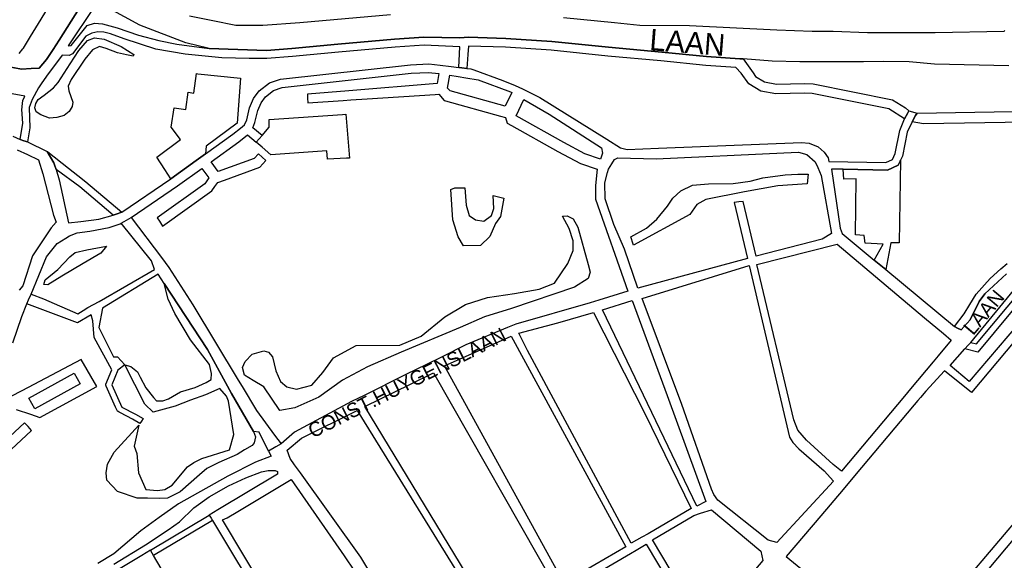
# Model space of a CAD drawing. Header units: metres. Extents: x 89872 to 99175, y 455036 to 468911.
# Tile 70 of 196: x 91815 to 92499, y 464013 to 464388. Entities that reach past the tile are written whole.
import ezdxf
from ezdxf.enums import TextEntityAlignment as Align

# ---------------------------------------------------------------- set-up
doc = ezdxf.new("R2010")
doc.units = ezdxf.units.M
for name, color, linetype in [('Straatnamen', 7, 'Continuous'), ('Straatnamen doorgaand', 7, 'Continuous'), ('Wegdeel doorgaand', 1, 'Continuous')]:
    doc.layers.add(name, color=color, linetype=linetype)
doc.layers.add('Waterdeel', color=7, linetype='Continuous', true_color=0x00aaff)
doc.layers.add('Wegdeel', color=7, linetype='Continuous', true_color=0x9a9a9a)

msp = doc.modelspace()

# ---------------------------------------------------------------- linework, layer by layer
at = {"layer": 'Waterdeel', "lineweight": -3}
for p, q in [((91855.98, 464366.54), (91862.08, 464373.5)), ((91862.08, 464373.5), (91866.92, 464375.26)), ((91866.92, 464375.26), (91873.67, 464374.25)), ((91873.67, 464374.25), (91885.52, 464369.16)), ((91850.06, 464357.26), (91855.98, 464366.54)), ((91865.65, 464366.93), (91860.27, 464360.5)), ((91870.33, 464369.23), (91865.65, 464366.93)), ((91875.1, 464367.79), (91870.33, 464369.23)), ((91883.02, 464364.86), (91875.1, 464367.79)), ((91889.05, 464363.44), (91883.02, 464364.86)), ((91885.52, 464369.16), (91894.2, 464363.78)), ((91860.27, 464360.5), (91850.67, 464346.39)), ((91893.71, 464362.59), (91889.05, 464363.44)), ((91894.2, 464363.78), (91893.71, 464362.59)), ((91841.76, 464344.32), (91850.06, 464357.26)), ((91838.55, 464340.46), (91841.76, 464344.32)), ((91850.67, 464346.39), (91848.56, 464341.72)), ((91831.96, 464335.35), (91838.55, 464340.46)), ((91848.56, 464341.72), (91849.01, 464338.49)), ((91849.01, 464338.49), (91850.62, 464334.6)), ((91826.21, 464329.67), (91827.93, 464332.54)), ((91827.93, 464332.54), (91831.96, 464335.35)), ((91850.62, 464334.6), (91851.86, 464330.68)), ((91851.86, 464330.68), (91851.49, 464327.62)), ((91825.51, 464326.76), (91826.21, 464329.67)), ((91826.54, 464323.98), (91825.51, 464326.76)), ((91829.74, 464321.77), (91826.54, 464323.98)), ((91849.35, 464324.2), (91845.85, 464321.36)), ((91851.49, 464327.62), (91849.35, 464324.2)), ((91835.76, 464319.45), (91829.74, 464321.77)), ((91840.77, 464319.88), (91835.76, 464319.45)), ((91845.85, 464321.36), (91840.77, 464319.88)), ((92310.22, 464274.12), (92322.02, 464275.71)), ((92322.02, 464275.71), (92330.87, 464278.05)), ((92330.87, 464278.05), (92346.34, 464280.14)), ((92346.34, 464280.14), (92355.18, 464280.63)), ((92355.18, 464280.63), (92362.43, 464280.51)), ((92362.43, 464280.51), (92361.54, 464273.85)), ((92114.4, 464269.87), (92117.18, 464271.1)), ((92115.79, 464248.99), (92114.4, 464269.87)), ((92117.18, 464271.1), (92123.97, 464271.1)), ((92123.97, 464271.1), (92124.9, 464259.06)), ((92268.44, 464264.04), (92273.85, 464269.08)), ((92273.85, 464269.08), (92281.96, 464272.89)), ((92281.96, 464272.89), (92293.14, 464273.99)), ((92293.14, 464273.99), (92310.22, 464274.12)), ((92341.2, 464272.52), (92318.22, 464268.34)), ((92361.54, 464273.85), (92341.2, 464272.52)), ((92144.04, 464256.9), (92143.74, 464265.85)), ((92143.74, 464265.85), (92151.15, 464264)), ((92151.15, 464264), (92148.68, 464251.34)), ((92264.75, 464258.51), (92268.44, 464264.04)), ((92291.31, 464262.93), (92285.03, 464259.61)), ((92318.22, 464268.34), (92291.31, 464262.93)), ((92124.9, 464259.06), (92127.06, 464251.95)), ((92142.5, 464251.95), (92144.04, 464256.9)), ((92257.38, 464249.41), (92264.75, 464258.51)), ((92285.03, 464259.61), (92280.09, 464252.51)), ((92119.4, 464237.1), (92115.79, 464248.99)), ((92127.06, 464251.95), (92131.38, 464248.86)), ((92131.38, 464248.86), (92137.25, 464247.94)), ((92137.25, 464247.94), (92142.5, 464251.95)), ((92148.68, 464251.34), (92145.28, 464246.39)), ((92191.74, 464251.57), (92194.99, 464251.64)), ((92196.54, 464242.99), (92191.74, 464251.57)), ((92194.99, 464251.64), (92199.23, 464249.6)), ((92199.23, 464249.6), (92202.55, 464243.82)), ((92280.09, 464252.51), (92241.12, 464231.22)), ((92250.01, 464243.14), (92257.38, 464249.41)), ((92145.28, 464246.39), (92141.35, 464237.43)), ((92199.32, 464234.35), (92196.54, 464242.99)), ((92202.55, 464243.82), (92209.68, 464218.01)), ((92239.27, 464237.09), (92250.01, 464243.14)), ((92123.16, 464230.79), (92119.4, 464237.1)), ((92141.35, 464237.43), (92134.96, 464231.04)), ((92240.88, 464231.99), (92239.27, 464237.09)), ((91853.63, 464226.31), (91861.66, 464228.17)), ((91861.66, 464228.17), (91875.25, 464230.64)), ((91875.25, 464230.64), (91871.38, 464225.88)), ((92134.96, 464231.04), (92123.16, 464230.79)), ((92195.61, 464218.59), (92199.23, 464227.6)), ((92199.23, 464227.6), (92199.32, 464234.35)), ((92241.12, 464231.22), (92240.88, 464231.99)), ((91841.49, 464214.56), (91849.93, 464223.22)), ((91849.93, 464223.22), (91853.63, 464226.31)), ((91871.38, 464225.88), (91859.05, 464218.57)), ((91832.64, 464207.24), (91841.49, 464214.56)), ((91859.05, 464218.57), (91844.24, 464209.71)), ((92186.35, 464205), (92195.61, 464218.59)), ((92209.68, 464218.01), (92211.03, 464212.6)), ((91831.66, 464204.09), (91832.64, 464207.24)), ((91844.24, 464209.71), (91834.54, 464203.76)), ((92209.56, 464208.3), (92200.09, 464202.28)), ((92211.03, 464212.6), (92209.56, 464208.3)), ((91834.54, 464203.76), (91831.66, 464204.09)), ((91917.97, 464193.84), (91915.41, 464204.7)), ((91915.41, 464204.7), (91945.28, 464158.9)), ((92200.09, 464202.28), (92156.4, 464187.4)), ((92158.56, 464197.9), (92175.54, 464200.68)), ((92175.54, 464200.68), (92186.35, 464205)), ((91922.64, 464184), (91917.97, 464193.84)), ((92124.59, 464190.17), (92139.72, 464195.12)), ((92139.72, 464195.12), (92158.56, 464197.9)), ((92110.07, 464181.53), (92124.59, 464190.17)), ((92156.4, 464187.4), (92137.56, 464181.53)), ((91933.47, 464165.54), (91922.64, 464184)), ((92093.71, 464168.24), (92110.07, 464181.53)), ((92137.56, 464181.53), (92120.88, 464174.11)), ((92120.88, 464174.11), (92079.88, 464156.95)), ((92078.88, 464161.93), (92093.71, 464168.24)), ((91946.76, 464148.56), (91933.47, 464165.54)), ((92032.88, 464153.11), (92048.63, 464161.76)), ((92048.63, 464161.76), (92078.88, 464161.93)), ((91945.28, 464158.9), (91962.14, 464128.33)), ((91971.43, 464150.64), (91976.37, 464155.58)), ((91976.37, 464155.58), (91984.4, 464158.05)), ((91984.4, 464158.05), (91987.8, 464157.12)), ((91987.8, 464157.12), (91990.58, 464153.72)), ((91990.58, 464153.72), (91992.74, 464144.15)), ((92025.47, 464142.91), (92032.88, 464153.11)), ((92079.88, 464156.95), (92056.35, 464146.93)), ((91901.84, 464121.08), (91887.9, 464148.16)), ((91887.9, 464148.16), (91892.13, 464147.08)), ((91892.13, 464147.08), (91896.8, 464143.39)), ((91948.23, 464142.16), (91946.76, 464148.56)), ((91969.58, 464146.31), (91971.43, 464150.64)), ((91971.12, 464141.06), (91969.58, 464146.31)), ((92056.35, 464146.93), (92039.05, 464137.66)), ((91896.8, 464143.39), (91898.53, 464139.7)), ((91898.53, 464139.7), (91902.46, 464132.32)), ((91947.99, 464137.98), (91948.23, 464142.16)), ((91976.99, 464137.35), (91971.12, 464141.06)), ((91992.74, 464144.15), (91996.13, 464136.74)), ((92017.75, 464134.26), (92025.47, 464142.91)), ((91902.46, 464132.32), (91907.88, 464125.67)), ((91926.58, 464129.61), (91936.91, 464132.56)), ((91936.91, 464132.56), (91944.54, 464136.01)), ((91944.54, 464136.01), (91947.99, 464137.98)), ((91984.4, 464133.03), (91976.99, 464137.35)), ((91995.52, 464116.66), (91984.4, 464133.03)), ((91996.13, 464136.74), (92000.46, 464133.03)), ((92000.46, 464133.03), (92007.25, 464131.48)), ((92007.25, 464131.48), (92017.75, 464134.26)), ((92039.05, 464137.66), (92022.69, 464125.92)), ((91907.88, 464125.67), (91910.09, 464123.21)), ((91918.21, 464124.69), (91926.58, 464129.61)), ((91944.05, 464127.39), (91933.47, 464123.7)), ((91953.89, 464131.82), (91944.05, 464127.39)), ((91958.63, 464126.41), (91953.89, 464131.82)), ((91959.85, 464123.14), (91958.63, 464126.41)), ((91962.14, 464128.33), (91977.23, 464102.03)), ((92022.69, 464125.92), (92006.01, 464118.51)), ((91907.63, 464115.34), (91901.84, 464121.08)), ((91922.89, 464119.52), (91907.63, 464115.34)), ((91910.09, 464123.21), (91914.27, 464123.21)), ((91914.27, 464123.21), (91918.21, 464124.69)), ((91933.47, 464123.7), (91922.89, 464119.52)), ((91963.55, 464099.97), (91959.85, 464123.14)), ((92006.01, 464118.51), (91995.52, 464116.66)), ((91880.49, 464087.62), (91897.79, 464106.47)), ((91897.79, 464106.47), (91894.59, 464091.71)), ((91960.65, 464089.2), (91963.55, 464099.97)), ((91977.23, 464102.03), (91978.74, 464098.35)), ((91978.74, 464098.35), (91977.76, 464094.17)), ((91894.59, 464091.71), (91896.31, 464086.79)), ((91976.28, 464092.2), (91971.12, 464089.25)), ((91977.76, 464094.17), (91976.28, 464092.2)), ((91875.86, 464079.28), (91880.49, 464087.62)), ((91896.31, 464086.79), (91897.54, 464073.25)), ((91941.34, 464083.34), (91960.65, 464089.2)), ((91965.95, 464086.05), (91953.15, 464080.39)), ((91971.12, 464089.25), (91965.95, 464086.05)), ((91874.93, 464073.41), (91875.86, 464079.28)), ((91920.92, 464064.64), (91931.5, 464077.43)), ((91931.5, 464077.43), (91935.93, 464080.39)), ((91935.93, 464080.39), (91941.34, 464083.34)), ((91953.15, 464080.39), (91945.03, 464076.2)), ((91875.55, 464068.16), (91874.93, 464073.41)), ((91897.54, 464073.25), (91902.54, 464061.79)), ((91939.87, 464072.02), (91926.33, 464060.21)), ((91945.03, 464076.2), (91939.87, 464072.02)), ((91882.96, 464060.44), (91875.55, 464068.16)), ((91915.75, 464061.68), (91920.92, 464064.64)), ((91896.55, 464055.78), (91882.96, 464060.44)), ((91902.54, 464061.79), (91910.58, 464060.95)), ((91910.58, 464060.95), (91915.75, 464061.68)), ((91926.33, 464060.21), (91917.72, 464055.78)), ((92529.73, 464057.12), (92454.06, 463966.74)), ((91903.69, 464055.78), (91896.55, 464055.78)), ((91911.81, 464055.53), (91903.69, 464055.78)), ((91917.72, 464055.78), (91911.81, 464055.53)), ((92438.07, 463959.09), (92514.98, 464050))]:
    msp.add_line(p, q, dxfattribs=at)
at = {"layer": 'Wegdeel'}
for p, q in [((91842.36, 464373.57), (91856.22, 464395.55)), ((91866.88, 464396.95), (91848.57, 464369.72)), ((91861.93, 464383.81), (91866.87, 464385.35)), ((91866.87, 464385.35), (91872.43, 464385.04)), ((91872.43, 464385.04), (91882.62, 464382.27)), ((91850.73, 464369.92), (91861.93, 464383.81)), ((91865.02, 464378.56), (91860.88, 464376.32)), ((91869.34, 464379.49), (91865.02, 464378.56)), ((91873.36, 464379.18), (91869.34, 464379.49)), ((91877.99, 464377.94), (91873.36, 464379.18)), ((91887.56, 464374.54), (91877.99, 464377.94)), ((91882.62, 464382.27), (91897.44, 464377.02)), ((91838.22, 464367.16), (91842.36, 464373.57)), ((91860.88, 464376.32), (91851.72, 464364.11)), ((91909.48, 464367.44), (91887.56, 464374.54)), ((91897.44, 464377.02), (91911.65, 464373.31)), ((91911.65, 464373.31), (91924, 464370.84)), ((92035.78, 464370.84), (92075.3, 464374.23)), ((92075.3, 464374.23), (92095.53, 464375.78)), ((92095.53, 464375.78), (92120.47, 464375.19)), ((92120.47, 464375.19), (92126.52, 464375.61)), ((92126.52, 464375.61), (92152.46, 464374.87)), ((92152.46, 464374.87), (92184.49, 464372.7)), ((92184.49, 464372.7), (92223.78, 464368.67)), ((91833.63, 464360.22), (91838.22, 464367.16)), ((91848.57, 464369.72), (91850.73, 464369.92)), ((91929.87, 464363.82), (91909.48, 464367.44)), ((91924, 464370.84), (91946.49, 464367.8)), ((91946.49, 464367.8), (91986.37, 464366.51)), ((91986.37, 464366.51), (92003.97, 464367.75)), ((92003.97, 464367.75), (92035.78, 464370.84)), ((92036.28, 464365.32), (92004.43, 464362.23)), ((92075.75, 464368.72), (92036.28, 464365.32)), ((92095.67, 464370.24), (92075.75, 464368.72)), ((92120.61, 464369), (92095.67, 464370.24)), ((92120.38, 464364.06), (92120.61, 464369)), ((92126.52, 464369.5), (92126.15, 464363.78)), ((92152.16, 464368.77), (92126.52, 464369.5)), ((92183.97, 464366.6), (92152.16, 464368.77)), ((92223.18, 464362.59), (92183.97, 464366.6)), ((92223.78, 464368.67), (92260.67, 464365.28)), ((92260.67, 464365.28), (92291.78, 464362.2)), ((91775.12, 464361.07), (91816.34, 464353.59)), ((91828.57, 464354.26), (91833.63, 464360.22)), ((91844.53, 464363.32), (91833.54, 464348.53)), ((91849.26, 464363.03), (91844.53, 464363.32)), ((91851.72, 464364.11), (91849.26, 464363.03)), ((91955.29, 464361.46), (91929.87, 464363.82)), ((91974.21, 464360.86), (91955.29, 464361.46)), ((91986.48, 464360.97), (91974.21, 464360.86)), ((92004.43, 464362.23), (91986.48, 464360.97)), ((92119.9, 464354.72), (92120.38, 464364.06)), ((92126.15, 464363.78), (92125.43, 464354.03)), ((92260.08, 464359.19), (92223.18, 464362.59)), ((92291.27, 464356.1), (92260.08, 464359.19)), ((92291.78, 464362.2), (92314.96, 464360.63)), ((92314.96, 464360.63), (92317.32, 464360.78)), ((92317.32, 464360.78), (92324.18, 464350.92)), ((91816.34, 464353.59), (91823.02, 464353.96)), ((91823.02, 464353.96), (91828.57, 464354.26)), ((92121.83, 464354.48), (92119.9, 464354.72)), ((92125.43, 464354.03), (92121.83, 464354.48)), ((92312.08, 464354.7), (92291.27, 464356.1)), ((92315.74, 464350.64), (92312.08, 464354.7)), ((92321.23, 464343.4), (92315.74, 464350.64)), ((92324.18, 464350.92), (92325.87, 464348.49)), ((91833.54, 464348.53), (91829.92, 464343.3)), ((91935.87, 464336.95), (91937.84, 464350.44)), ((91937.84, 464350.44), (91938.67, 464350.36)), ((91938.67, 464350.36), (91968.25, 464347.36)), ((91968.25, 464347.36), (91965.99, 464316.12)), ((92325.87, 464348.49), (92332.07, 464344.65)), ((92332.07, 464344.65), (92340.38, 464343.12)), ((91818.57, 464334.76), (91779.5, 464341.92)), ((91828.09, 464340.65), (91823.63, 464332.47)), ((91829.92, 464343.3), (91828.09, 464340.65)), ((91930.38, 464325.55), (91932.07, 464337.51)), ((91932.07, 464337.51), (91935.87, 464336.95)), ((92329.59, 464338.22), (92321.23, 464343.4)), ((92339.84, 464336.33), (92329.59, 464338.22)), ((92340.38, 464343.12), (92359.88, 464343.61)), ((92359.88, 464343.61), (92365.92, 464343.39)), ((92365.92, 464343.39), (92420.98, 464332.32)), ((91816.73, 464327.49), (91817.21, 464331.82)), ((91817.21, 464331.82), (91818.57, 464334.76)), ((91823.63, 464332.47), (91821.59, 464326.9)), ((92359.84, 464336.83), (92339.84, 464336.33)), ((92365.12, 464336.65), (92359.84, 464336.83)), ((92418.45, 464325.93), (92365.12, 464336.65)), ((92420.98, 464332.32), (92429.98, 464326.72)), ((91816.5, 464325.5), (91816.68, 464327.06)), ((91817.12, 464315.92), (91816.5, 464325.5)), ((91816.68, 464327.06), (91816.73, 464327.49)), ((91821.59, 464326.9), (91822.07, 464312.71)), ((91920.24, 464313.17), (91922.21, 464326.67)), ((91922.21, 464326.67), (91930.38, 464325.55)), ((92429.3, 464319.13), (92418.45, 464325.93)), ((92429.98, 464326.72), (92432.25, 464324.68)), ((92432.25, 464324.68), (92431.26, 464322.81)), ((91988.21, 464318.6), (92039.08, 464322.13)), ((91988.26, 464313.14), (91988.21, 464318.6)), ((92039.08, 464322.13), (92041.37, 464322.28)), ((92041.37, 464322.28), (92043.9, 464291.82)), ((92431.26, 464322.81), (92429.3, 464319.13)), ((91815.39, 464304.68), (91817.12, 464315.92)), ((91822.07, 464312.71), (91820.4, 464302.96)), ((91926.72, 464304.72), (91920.24, 464313.17)), ((91965.99, 464316.12), (91944.38, 464300.1)), ((91983.27, 464307.43), (91988.26, 464313.14)), ((91817.88, 464303.83), (91815.39, 464304.68)), ((91820.4, 464302.96), (91817.88, 464303.83)), ((91910.11, 464292.48), (91926.72, 464304.72)), ((91979.16, 464302.73), (91981.2, 464305.06)), ((91981.2, 464305.06), (91983.27, 464307.43)), ((91838.81, 464288.4), (91834, 464296.31)), ((91834, 464296.31), (91834.45, 464296.09)), ((91834.45, 464296.09), (91848.91, 464284.82)), ((91944.38, 464300.1), (91944.02, 464294.63)), ((91983.24, 464299.31), (91979.16, 464302.73)), ((91989.41, 464294.14), (91983.24, 464299.31)), ((92028.22, 464296.79), (91989.41, 464294.14)), ((92028.66, 464291.14), (92028.22, 464296.79)), ((91915.78, 464283.76), (91910.11, 464292.48)), ((91937.57, 464290.03), (91919.87, 464277.47)), ((91944.02, 464294.63), (91937.57, 464290.03)), ((92041.93, 464291.73), (92028.66, 464291.14)), ((92043.9, 464291.82), (92041.93, 464291.73)), ((92424.82, 464286.84), (92426.16, 464289.75)), ((92426.4, 464290.27), (92425.48, 464232.86)), ((92426.16, 464289.75), (92426.4, 464290.27)), ((91839.21, 464287.13), (91838.81, 464288.4)), ((91840.25, 464283.84), (91839.21, 464287.13)), ((91856.72, 464271.72), (91840.25, 464283.84)), ((91848.91, 464284.82), (91855.35, 464279.8)), ((91919.87, 464277.47), (91915.78, 464283.76)), ((92387.19, 464277.04), (92386.62, 464284.03)), ((92386.62, 464284.03), (92417.47, 464283.41)), ((92417.47, 464283.41), (92424.82, 464286.84)), ((91855.35, 464279.8), (91861.01, 464275.39)), ((92395.65, 464277.34), (92387.19, 464277.04)), ((92395.14, 464238.62), (92395.65, 464277.34)), ((91879.87, 464252.09), (91856.72, 464271.72)), ((91861.01, 464275.39), (91886.02, 464254.19)), ((91882, 464252.82), (91879.87, 464252.09)), ((91886.02, 464254.19), (91882, 464252.82)), ((91887.54, 464247.71), (91892.45, 464250.52)), ((91892.45, 464250.52), (91913.37, 464222.75)), ((91885.49, 464246.54), (91887.54, 464247.71)), ((91906.59, 464220.45), (91885.49, 464246.54)), ((92401.31, 464238.03), (92395.14, 464238.62)), ((92401.91, 464232.65), (92401.31, 464238.03)), ((92414.45, 464232.06), (92401.91, 464232.65)), ((92408.27, 464220.95), (92414.45, 464232.06)), ((92419.72, 464232.95), (92416.23, 464214.37)), ((92425.48, 464232.86), (92419.72, 464232.95)), ((91913.37, 464222.75), (91918.47, 464215.86)), ((92416.23, 464214.37), (92408.27, 464220.95)), ((91870.1, 464192.28), (91908.52, 464214.47)), ((91908.52, 464214.47), (91906.59, 464220.45)), ((91918.47, 464215.86), (91935.3, 464189.86)), ((91911.12, 464211.28), (91872.59, 464187.58)), ((91915.41, 464204.7), (91911.12, 464211.28)), ((91945.28, 464158.9), (91915.41, 464204.7)), ((92479.14, 464162.86), (92511.09, 464201.11)), ((91821.23, 464193.34), (91822.92, 464197.39)), ((91822.92, 464197.39), (91831.64, 464193.97)), ((91831.64, 464193.97), (91855.36, 464183.74)), ((92514.2, 464198.21), (92480.13, 464157.09)), ((91820.07, 464190.57), (91821.23, 464193.34)), ((91855.19, 464177.52), (91820.07, 464190.57)), ((91859.18, 464185.93), (91862.42, 464188.04)), ((91862.42, 464188.04), (91870.1, 464192.28)), ((91872.59, 464187.58), (91870, 464174.11)), ((91935.3, 464189.86), (91966.76, 464137.71)), ((91864.7, 464183.02), (91855.19, 464177.52)), ((91855.36, 464183.74), (91859.18, 464185.93)), ((91865.67, 464178.74), (91864.7, 464183.02)), ((91866.6, 464167.32), (91865.67, 464178.74)), ((91870, 464174.11), (91880.19, 464153.72)), ((91878.97, 464144.82), (91866.6, 464167.32)), ((92471.18, 464159.27), (92473.48, 464161.92)), ((92480.13, 464157.09), (92471.18, 464159.27)), ((92473.48, 464161.92), (92475.15, 464163.85)), ((92475.15, 464163.85), (92479.14, 464162.86)), ((91880.19, 464153.72), (91882.97, 464153.72)), ((91882.97, 464153.72), (91887.9, 464148.16)), ((91962.14, 464128.33), (91945.28, 464158.9)), ((91887.9, 464148.16), (91883.17, 464144.59)), ((91821.41, 464125.23), (91852.91, 464142.46)), ((91852.91, 464142.46), (91857, 464134.97)), ((91874.92, 464134.83), (91878.97, 464144.82)), ((91883.17, 464144.59), (91879, 464134.29)), ((91857, 464134.97), (91825.51, 464117.75)), ((91874.84, 464134.18), (91874.92, 464134.83)), ((91874.95, 464133.56), (91874.84, 464134.18)), ((91881.59, 464118.97), (91874.95, 464133.56)), ((91879, 464134.29), (91885.98, 464118.98)), ((91966.76, 464137.71), (91969.52, 464133.14)), ((91969.52, 464133.14), (91979.46, 464116.66)), ((91825.51, 464117.75), (91821.41, 464125.23)), ((91977.23, 464102.03), (91962.14, 464128.33)), ((91882.7, 464116.58), (91881.59, 464118.97)), ((91885.98, 464118.98), (91895.37, 464114.07)), ((91882.95, 464116.21), (91882.7, 464116.58)), ((91883.33, 464115.88), (91882.95, 464116.21)), ((91884.04, 464115.49), (91883.33, 464115.88)), ((91885, 464114.98), (91884.04, 464115.49)), ((91893.42, 464110.58), (91885, 464114.98)), ((91895.37, 464114.07), (91900.64, 464110.97)), ((91979.46, 464116.66), (91991.81, 464099.36)), ((91898.52, 464107.58), (91893.42, 464110.58)), ((91899.62, 464109.25), (91898.52, 464107.58)), ((91900.64, 464110.97), (91899.62, 464109.25)), ((91981.19, 464101.42), (91977.23, 464102.03)), ((91987.76, 464088.44), (91981.19, 464101.42)), ((91991.81, 464099.36), (91996.52, 464093.36)), ((91992.91, 464091.34), (91987.76, 464088.44)), ((91996.52, 464093.36), (91992.91, 464091.34)), ((91905.79, 464019.54), (91946.55, 464044.03)), ((91946.55, 464044.03), (91947.86, 464041.8)), ((91948.81, 464040.19), (91908.01, 464015.91)), ((91947.86, 464041.8), (91948.81, 464040.19)), ((91907.01, 464017.55), (91905.79, 464019.54)), ((91908.01, 464015.91), (91907.01, 464017.55))]:
    msp.add_line(p, q, dxfattribs=at)
for points in [[(91814.73, 464364.39), (91817.25, 464367.58), (91817.62, 464368.06), (91822.6, 464376.21), (91838, 464401.42), (91841.09, 464408.83), (91840.16, 464415.01), (91838.04, 464421.03), (91849.73, 464412.24), (91853.09, 464409.72), (91854.74, 464408.48), (91858.21, 464406.6), (91862.82, 464404.1), (91860.61, 464401.15), (91856.22, 464395.55), (91842.36, 464373.57), (91838.22, 464367.16), (91833.63, 464360.22), (91828.57, 464354.26), (91823.02, 464353.96), (91816.34, 464353.59), (91775.12, 464361.07)], [(91810.14, 464163.53), (91816.42, 464181.83), (91820.07, 464190.57), (91821.23, 464193.34), (91822.92, 464197.39), (91833.71, 464223.22), (91840.97, 464232.49), (91847.1, 464236.21), (91849.62, 464237.74), (91854.81, 464239.99), (91863.68, 464241.11), (91877.2, 464243.51), (91884.82, 464246.08), (91885.49, 464246.54), (91887.54, 464247.71), (91892.45, 464250.52), (91924.57, 464272.61), (91941.47, 464284.63), (91946.22, 464278.06), (91943.43, 464273.87), (91910.43, 464250.39), (91911.96, 464247.89), (91914.07, 464244.45), (91948.5, 464268.95), (91950.56, 464272.05), (91952.44, 464274.86), (91957.08, 464276.56), (91981.72, 464285.56), (91985.94, 464290.06), (91983.41, 464292.44), (91980.88, 464294.81), (91977.78, 464291.52), (91952.85, 464282.41), (91947.93, 464289.22), (91967.08, 464303.01), (91973.07, 464307.83), (91979.16, 464302.73), (91981.2, 464305.06), (91983.27, 464307.43), (91976.79, 464312.86), (91978.33, 464316.45), (91980.3, 464324.74), (91982.65, 464330.15), (91985.56, 464334.24), (91991.26, 464338.6), (91997.32, 464340.73), (92086.77, 464350.62), (92098.79, 464351.16), (92105.97, 464350.38), (92104.79, 464343.44), (92043.38, 464338.42), (92014.75, 464336.07), (92014.88, 464333.43), (92015.03, 464330.16), (92039.53, 464331.85), (92044.99, 464332.22), (92056.27, 464333), (92103.51, 464335.97), (92106.04, 464336.07), (92109.7, 464331.85), (92110.59, 464331.6), (92148.88, 464320.96), (92152.21, 464320.03), (92153.34, 464316.09), (92156.52, 464314.31), (92188.62, 464296.38), (92204.3, 464287.95), (92215.93, 464283.98), (92214.66, 464272.69), (92214.77, 464263.35), (92237.26, 464199.44), (92216.98, 464193.05), (92210.96, 464191.39), (92159.45, 464176.5), (92153.58, 464174.21), (92124.74, 464162.06), (92107.32, 464153.46), (92097.42, 464148.57), (92083.01, 464141.45), (92054.03, 464127.05), (92045.41, 464122.76), (92005.87, 464101.53), (91996.52, 464093.36), (91992.91, 464091.34), (91987.76, 464088.44), (91989.55, 464084.89), (91978.68, 464080.82), (91959.54, 464070.94), (91925.27, 464051.79), (91911.93, 464042.21), (91899.02, 464032.95), (91880.42, 464017.08), (91869.23, 464010.32)], [(91810.28, 464306.96), (91815.39, 464304.68), (91817.88, 464303.83), (91820.4, 464302.96), (91834, 464296.31), (91838.81, 464288.4), (91839.21, 464287.13), (91840.25, 464283.84), (91842.51, 464276.66), (91848.9, 464246.89), (91857.49, 464247.73), (91869.88, 464249.28), (91879.87, 464252.09), (91882, 464252.82), (91886.02, 464254.19), (91919.87, 464277.47), (91937.57, 464290.03), (91944.02, 464294.63), (91963.03, 464308.31), (91968.23, 464312.49), (91971.08, 464314.8), (91972.6, 464318.34), (91974.57, 464326.65), (91977.39, 464333.12), (91981.19, 464338.47), (91988.37, 464343.95), (91995.97, 464346.63), (92086.31, 464356.62), (92098.98, 464357.18), (92106.98, 464356.32), (92114.64, 464355.38), (92119.9, 464354.72), (92121.83, 464354.48), (92125.43, 464354.03), (92128.09, 464353.7), (92130.18, 464352.96), (92150.46, 464345.74), (92158.88, 464342.1), (92164.05, 464339.87), (92167.73, 464338.01), (92176.12, 464333.77), (92222.58, 464304.8), (92232.05, 464298.99), (92236.68, 464297.85), (92258.5, 464298.73), (92357.73, 464302.71), (92363.11, 464302.11), (92369.38, 464299.62), (92373.46, 464295.94), (92376.14, 464291.86), (92376.71, 464289.52), (92416.35, 464288.72), (92420.83, 464290.82), (92422.7, 464294.88), (92425.99, 464310.92), (92429.3, 464319.13), (92431.26, 464322.81), (92432.25, 464324.68), (92437.96, 464323.01), (92436.95, 464321.25), (92434.48, 464316.94), (92431.18, 464309.85), (92427.76, 464293.22), (92426.4, 464290.27), (92426.16, 464289.75), (92424.82, 464286.84), (92417.47, 464283.41), (92386.62, 464284.03), (92378.54, 464284.19), (92384.59, 464243.24), (92385.88, 464239.36), (92388.77, 464237.07), (92408.27, 464220.95), (92416.23, 464214.37), (92463.89, 464174.92), (92466.11, 464173.76), (92468.49, 464172.51), (92474.8, 464179.6), (92481.03, 464192.23), (92485.01, 464197.59), (92500.07, 464211.36)], [(92541.72, 464317.09), (92442.44, 464315.55), (92434.48, 464316.94), (92436.95, 464321.25), (92437.96, 464323.01), (92518.07, 464324.36)], [(91813.36, 464297.48), (91820.38, 464294.17), (91828, 464290.56), (91831.13, 464280.9), (91838.5, 464252.26), (91840.35, 464247.32), (91836.8, 464243.3), (91823.83, 464223.84), (91817.2, 464203.15), (91814.72, 464200.11)], [(92500.07, 464211.36), (92485.01, 464197.59), (92481.03, 464192.23), (92474.8, 464179.6), (92468.49, 464172.51), (92466.11, 464173.76), (92463.89, 464174.92), (92470.65, 464183.59), (92474.46, 464190.1), (92479, 464197.35), (92488.71, 464208.17), (92496.19, 464214.88), (92500.41, 464218.67)], [(92528.71, 464192.27), (92475.65, 464129.12), (92456.98, 464144.09), (92443.94, 464130.05), (92440.25, 464125.65), (92438.44, 464123.49), (92436.02, 464120.61), (92394.59, 464071.22), (92386.57, 464061.74), (92371.07, 464043.4), (92347.08, 464015.24), (92405.86, 463967.12)], [(91812.55, 464117.22), (91822.46, 464113.95), (91829.04, 464111.78), (91868.47, 464133.34), (91857.59, 464152.05), (91816.45, 464130.27), (91808.94, 464126.29)], [(91798.45, 464079.79), (91823.32, 464102.73), (91820.88, 464105.37), (91818.46, 464108), (91794.26, 464085.7)], [(91880.3, 464009.83), (91902.45, 464023.36), (91917.99, 464033.76), (91925.95, 464039.36), (91935.91, 464049.08), (91946.49, 464056.71), (91959.9, 464064.34), (91972.08, 464069.75), (91982.91, 464074.06), (91987.59, 464074.92), (91992.38, 464074.92), (91993.98, 464074.3), (91993.86, 464072.46), (91952.6, 464047.67), (91946.55, 464044.03), (91947.86, 464041.8), (91948.81, 464040.19), (92021.97, 463918.57)], [(91980.16, 463893.58), (91908.01, 464015.91), (91907.01, 464017.55), (91905.79, 464019.54), (91899.81, 464015.95), (91865.66, 463995.43)]]:
    msp.add_lwpolyline(points, dxfattribs=at)
for points in [[(92152.09, 464327.76), (92113.84, 464338.4), (92112.09, 464340.41), (92113.63, 464349.45), (92119.4, 464348.47), (92124.68, 464347.57), (92133.38, 464346.07), (92155.77, 464337.7), (92156.58, 464337.24)], [(92218.19, 464291.04), (92207.26, 464294.77), (92192.65, 464302.61), (92159.7, 464321.03), (92165.07, 464332.38), (92182.6, 464322.34), (92218.93, 464298.94), (92219.51, 464295.16)], [(92244.14, 464201.4), (92234.78, 464228.56), (92227.53, 464245.74), (92221.51, 464263.51), (92221.26, 464274.58), (92223.1, 464281.86), (92223.65, 464284.01), (92226.03, 464287.77), (92228.01, 464290.9), (92230.12, 464292.03), (92256.73, 464291.16), (92345.49, 464295.47), (92355.68, 464295.78), (92361.39, 464294.35), (92367.16, 464289.2), (92369.12, 464285.14), (92371.34, 464279.77), (92378.45, 464239.46), (92372.07, 464235.41), (92326.36, 464223.73), (92317.26, 464261.75), (92314.14, 464261.33), (92310.87, 464260.89), (92320.33, 464222.05)], [(92385.6, 464074.5), (92379.8, 464079.07), (92361.12, 464095.9), (92355.06, 464103.03), (92352.29, 464110.14), (92326.6, 464217.99), (92382.45, 464232.03), (92443.07, 464180.87), (92456.37, 464169.96), (92461.52, 464165.34), (92452.68, 464154.62), (92449.14, 464150.34), (92433.36, 464131.5), (92429.13, 464126.45)], [(92295.26, 464061.96), (92274.65, 464120.71), (92247.21, 464194.28), (92321.31, 464217.26), (92349.4, 464097.96), (92351.67, 464094.39), (92355.82, 464089.93), (92373.37, 464074.61), (92379.83, 464067.53), (92340.55, 464024.89), (92334.56, 464026.58), (92299.56, 464054.34), (92296.86, 464058.27)], [(92474.06, 464136.68), (92460.93, 464147.7), (92471.18, 464159.27), (92473.48, 464161.92), (92475.15, 464163.85), (92508.2, 464203.79), (92511.09, 464201.11), (92512.59, 464199.71), (92514.2, 464198.21), (92521.08, 464191.8)], [(92284.95, 464050.11), (92219.56, 464186.53), (92240.21, 464192.92), (92264.54, 464126.97), (92291.32, 464053.49)], [(92281.07, 464048.62), (92251.19, 464031.08), (92246.98, 464028.76), (92239.5, 464024.49), (92167.47, 464158.23), (92161.59, 464170.28), (92188.66, 464177.51), (92213.32, 464184.69), (92249.03, 464114.5)], [(92192.65, 463997.04), (92109.79, 464147.53), (92156.22, 464168.09), (92235.84, 464021.92)], [(91825.51, 464117.75), (91821.41, 464125.23), (91852.91, 464142.46), (91857, 464134.97)], [(92146.07, 463968.77), (92054.54, 464119.35), (92086.19, 464134.88), (92102.36, 464142.7), (92187.17, 463993.75)], [(92096.37, 463940.32), (92090, 463951.47), (92085.92, 463957.93), (92051.71, 464014.72), (92009.85, 464073.39), (92005.88, 464078.94), (92002.77, 464083.3), (92000.79, 464089.09), (92010.55, 464097.45), (92049.36, 464116.56), (92141.89, 463966.78)], [(92026.96, 463921.64), (91955.77, 464040.57), (91958.99, 464041.96), (91966.38, 464046.42), (92003.39, 464068.78), (92040.29, 464015.65), (92069.01, 463973.02), (92080.23, 463954.62)], [(92285.93, 463973.48), (92254.24, 464026.87), (92282.98, 464043.8), (92287.68, 464045.31), (92295.14, 464047.7), (92329.54, 464018.94), (92330.98, 464012.53), (92301.64, 463977.93), (92295.01, 463969.9), (92291.43, 463970.66)], [(92282.04, 463969.87), (92148.53, 463882.52), (92139.65, 463874.39), (92132.67, 463881.74), (92124.31, 463894.48), (92099.35, 463934.75), (92143.88, 463961.61), (92148.96, 463964.1), (92191.72, 463989.19), (92196.63, 463992.47), (92239.03, 464017.35), (92242.85, 464019.62), (92249.78, 464023.73)]]:
    msp.add_lwpolyline(points, close=True, dxfattribs=at)
at = {"layer": 'Wegdeel doorgaand'}
for points in [[(92501.53, 464355.85), (92449.93, 464357.08), (92432.48, 464358.55), (92414.3, 464358.79), (92400.87, 464358.69), (92356.53, 464358.57), (92337.46, 464359.1), (92317.32, 464360.78), (92314.96, 464360.63), (92291.78, 464362.2), (92260.67, 464365.28), (92223.78, 464368.67), (92184.49, 464372.7), (92152.46, 464374.87), (92126.52, 464375.61), (92120.47, 464375.19), (92095.53, 464375.78), (92075.3, 464374.23), (92035.78, 464370.84), (92003.97, 464367.75), (91986.37, 464366.51), (91946.49, 464367.8), (91930.33, 464371.76), (91898.52, 464384.12), (91869.07, 464400.03)], [(91932.8, 464390.61), (91949.16, 464387.21), (91965.07, 464384.12), (91983.9, 464384.12), (92009.53, 464385.97), (92072.37, 464391.53)], [(92192.49, 464389.37), (92227.84, 464385.97), (92245.44, 464384.12), (92280.03, 464383.81), (92340.55, 464380.72), (92365.1, 464379.8), (92379.61, 464379.8), (92403.55, 464378.91), (92450.46, 464378.91), (92498.47, 464379.97), (92498.82, 464380.42)]]:
    msp.add_lwpolyline(points, dxfattribs=at)

# ---------------------------------------------------------------- texts
at = {"layer": 'Straatnamen'}
for s, rotation, p in [('LAAN', 49.92108, (92484.28, 464184.74)), ('CONST.HUYGENSLAAN', 26.88471, (92083.85, 464135.85))]:
    msp.add_text(s, height=10, rotation=rotation, dxfattribs=at).set_placement(p, align=Align.MIDDLE_CENTER)
at = {"layer": 'Straatnamen doorgaand'}
msp.add_text('LAAN', height=15, rotation=355.59959, dxfattribs=at).set_placement((92278.53, 464372.14), align=Align.MIDDLE_CENTER)

doc.saveas('drawing.dxf')
